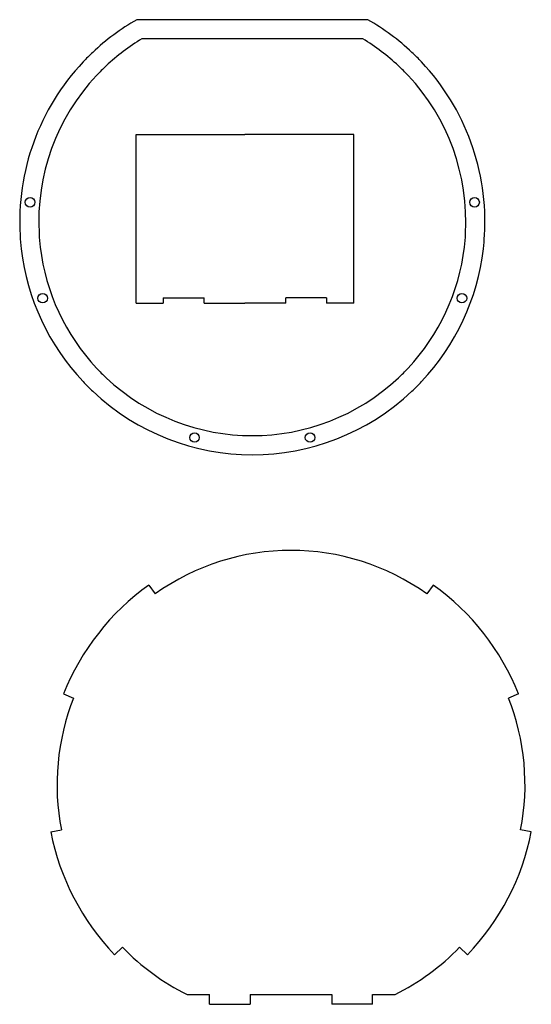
# Model space of a CAD drawing. Extents: x 11 to 199, y 37 to 398.
import ezdxf

# ---------------------------------------------------------------- set-up
doc = ezdxf.new("R2010")
doc.units = 0
doc.layers.get('0').update_dxf_attribs({"linetype": 'CONTINUOUS'})

msp = doc.modelspace()

# ---------------------------------------------------------------- linework, layer by layer
at = {"color": 7}
for p, q in [((138.977829, 397.953735), (53.977829, 397.953735)), ((137.072113, 390.953735), (55.883553, 390.953735)), ((53.765266, 293.834869), (53.765266, 355.834869)), ((55.543266, 355.834869), (93.765266, 355.834869)), ((131.987274, 355.834869), (93.765266, 355.834869)), ((133.765259, 293.834869), (133.765259, 355.834869)), ((95.711426, 40.096542), (125.711426, 40.096542))]:
    msp.add_line(p, q, dxfattribs=at)
at = {"color": 7, "ltscale": 0.04445}
for p, q in [((53.765266, 355.834869), (55.543266, 355.834869)), ((133.765259, 355.834869), (131.987274, 355.834869)), ((53.765266, 293.834869), (55.543266, 293.834869)), ((133.765259, 293.834869), (131.987274, 293.834869))]:
    msp.add_line(p, q, dxfattribs=at)
at = {"color": 7, "ltscale": 0.20555}
for p, q in [((55.543266, 293.834869), (63.765266, 293.834869)), ((131.987274, 293.834869), (123.765266, 293.834869)), ((72.489426, 40.096542), (80.711426, 40.096542)), ((140.711426, 40.096542), (148.933426, 40.096542))]:
    msp.add_line(p, q, dxfattribs=at)
at = {"color": 7, "ltscale": 0.05}
for p, q in [((63.765266, 295.834869), (63.765266, 293.834869)), ((78.765266, 293.834869), (78.765266, 295.834869)), ((108.765266, 293.834869), (108.765266, 295.834869)), ((123.765266, 295.834869), (123.765266, 293.834869))]:
    msp.add_line(p, q, dxfattribs=at)
at = {"color": 7, "ltscale": 0.375}
for p, q in [((63.765266, 295.834869), (78.765266, 295.834869)), ((78.765266, 293.834869), (93.765266, 293.834869)), ((108.765266, 293.834869), (93.765266, 293.834869)), ((123.765266, 295.834869), (108.765266, 295.834869)), ((80.711426, 36.513542), (95.711426, 36.513542)), ((140.711426, 36.513542), (125.711426, 36.513542))]:
    msp.add_line(p, q, dxfattribs=at)
at = {"color": 7, "ltscale": 0.1}
for p, q in [((58.483974, 190.431931), (60.805191, 187.174332)), ((162.938873, 190.431931), (160.617661, 187.174332)), ((27.095306, 150.427795), (30.811577, 148.948166)), ((194.327545, 150.427795), (190.611267, 148.948166)), ((22.396599, 99.801315), (26.321701, 100.571747)), ((199.026245, 99.801315), (195.101151, 100.571747)), ((45.886879, 54.703812), (48.767975, 57.478573)), ((175.53598, 54.703812), (172.654877, 57.478573))]:
    msp.add_line(p, q, dxfattribs=at)
at = {"color": 7, "ltscale": 0.089575}
for p, q in [((80.711426, 36.513542), (80.711426, 40.096542)), ((95.711426, 40.096542), (95.711426, 36.513542)), ((125.711426, 40.096542), (125.711426, 36.513542)), ((140.711426, 36.513542), (140.711426, 40.096542))]:
    msp.add_line(p, q, dxfattribs=at)
at = {"color": 7}
for centre in [(14.789864, 330.91156), (178.165802, 330.91156), (19.423035, 295.719147), (173.532623, 295.719147), (75.254669, 244.558884), (117.700989, 244.558884)]:
    msp.add_circle(centre, 1.75, dxfattribs=at)
for centre, radius, start, end in [((96.477829, 323.764801), 85.5, 119.806736, 133.324447), ((96.477829, 323.764801), 85.5, 46.675553, 60.193262), ((96.477829, 323.764801), 78.5, 121.139564, 133.174988), ((96.477829, 323.764801), 78.5, 46.825015, 58.860433), ((96.477829, 323.764801), 85.5, 133.324447, 136.675556), ((96.477829, 323.764801), 85.5, 43.324447, 46.675553), ((96.477829, 323.764801), 85.5, 136.675556, 183.324449), ((96.477829, 323.764801), 78.5, 133.174988, 136.825015), ((96.477829, 323.764801), 78.5, 43.174985, 46.825015), ((96.477829, 323.764801), 85.5, 356.675566, 43.324447), ((96.477829, 323.764801), 78.5, 136.825015, 183.174991), ((96.477829, 323.764801), 78.5, 356.82501, 43.174976), ((96.477829, 323.764801), 85.5, 183.324449, 186.675559), ((96.477829, 323.764801), 78.5, 183.174991, 186.825017), ((96.477829, 323.764801), 78.5, 353.174984, 356.82501), ((96.477829, 323.764801), 85.5, 353.324457, 356.675566), ((96.477829, 323.764801), 85.5, 186.675559, 223.324442), ((96.477829, 323.764801), 78.5, 186.825017, 223.174983), ((96.477829, 323.764801), 78.5, 316.825019, 353.174984), ((96.477829, 323.764801), 85.5, 316.675546, 353.324457), ((96.477829, 323.764801), 78.5, 223.174983, 226.82501), ((96.477829, 323.764801), 78.5, 313.174993, 316.825019), ((96.477829, 323.764801), 85.5, 223.324442, 226.675551), ((96.477829, 323.764801), 78.5, 226.82501, 313.174993), ((96.477829, 323.764801), 85.5, 313.324437, 316.675546), ((96.477829, 323.764801), 85.5, 226.675551, 313.324437), ((110.711426, 117.136002), 86, 54.527999, 125.471996), ((110.711426, 117.136002), 90, 125.471996, 158.290003), ((110.711426, 117.136002), 90, 21.710001, 54.527999), ((110.711426, 117.136002), 86, 158.290003, 191.105005), ((110.711426, 117.136002), 86, 348.894997, 21.710011), ((110.711426, 117.136002), 90, 191.105005, 223.922999), ((110.711426, 117.136002), 90, 316.077003, 348.894997), ((110.711426, 117.136002), 86, 223.922999, 243.612358), ((110.711426, 117.136002), 86, 296.387644, 316.077003)]:
    msp.add_arc(centre, radius, start, end, dxfattribs=at)

doc.saveas('drawing.dxf')
